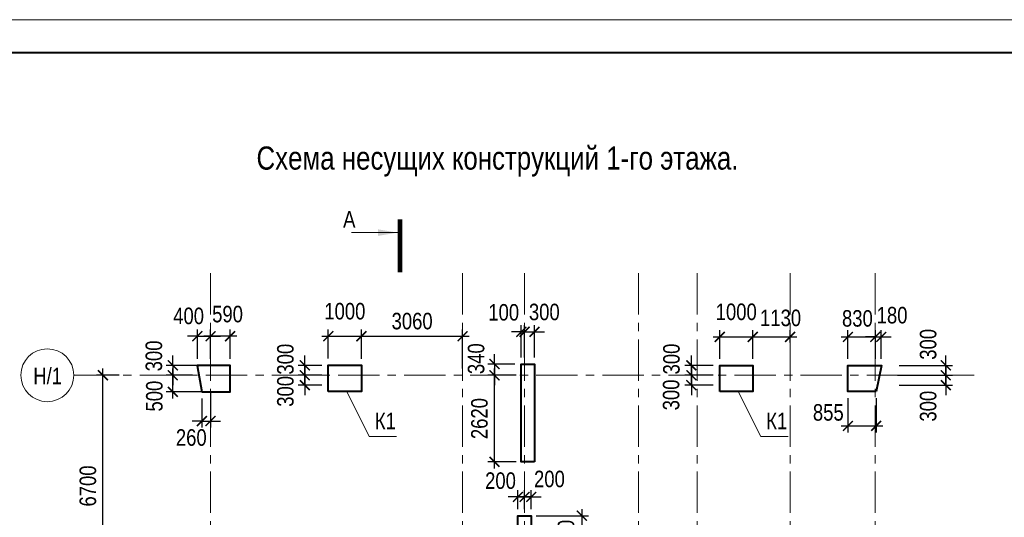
# Model space of a CAD drawing. Header units: inches. Extents: x -7172153 to -7050982, y 6177127 to 6261127.
# Tile 13 of 15: x -7157198 to -7127398, y 6246070 to 6261127. Entities that reach past the tile are written whole.
import ezdxf
from ezdxf.enums import TextEntityAlignment as Align

# ---------------------------------------------------------------- set-up
doc = ezdxf.new("R2010")
doc.units = ezdxf.units.IN
doc.header["$LTSCALE"] = 1000
doc.header["$MEASUREMENT"] = 0
doc.linetypes.add('CENTER', pattern=[2, 1.25, -0.25, 0.25, -0.25])
for name, color, linetype, lineweight in [('СК-043-С-ПИЛОНЫ', 5, 'Continuous', 40), ('СК-100-О(си)', 7, 'CENTER', 15), ('СК-110-О-РАЗМЕРЫ', 7, 'Continuous', 15), ('СК-200-Р(амка)', 7, 'Continuous', 40), ('СК-210-Р-РАМКА ЛИНИИ ТОНКИЕ', 7, 'Continuous', 15), ('СК-220-Р-РАМКА ТЕКСТ', 7, 'Continuous', 15), ('СК-400-Т(екст)', 7, 'Continuous', 20), ('СК-500-С(ечения)', 5, 'Continuous', 40)]:
    doc.layers.add(name, color=color, linetype=linetype, lineweight=lineweight)
doc.styles.add('ARIAL_annotative', font='arial.ttf', dxfattribs={"width": 0.8, "height": 2.5})
doc.styles.add('RUSS', font='arial.ttf', dxfattribs={"width": 0.8})
doc.dimstyles.new('100-200', dxfattribs={"dimscale": 0, "dimtxt": 500, "dimasz": 300, "dimexe": 200, "dimexo": 200, "dimgap": 200, "dimtad": 1, "dimdec": 0, "dimzin": 0, "dimdsep": 46, "dimtxsty": 'RUSS', "dimblk": 'ARCHTICK', "dimcen": 0.096, "dimdle": 200, "dimclrd": 7, "dimclre": 7, "dimclrt": 256, "dimadec": 0, "dimazin": 0, "dimtfac": 1, "dimtdec": 0, "dimtmove": 2, "dimatfit": 3, "dimldrblk": 'OBLIQUE', "dimfxl": 1, "dimtolj": 1, "dimtzin": 0, "dimarcsym": 0})

# ---------------------------------------------------------------- blocks, each defined once
blk = doc.blocks.new('_ArchTick')
at = {"color": 0, "linetype": 'ByBlock', "const_width": 0.15}
blk.add_lwpolyline([(-0.5, -0.5), (0.5, 0.5)], dxfattribs=at)
blk = doc.blocks.new('*D23')
at = {"layer": 'Defpoints', "color": 0, "transparency": 16777216}
for p in [(-7154678, 6250368), (-7153984, 6250368), (-7154210, 6243668)]:
    blk.add_point(p, dxfattribs=at)
at = {"layer": 'СК-110-О-РАЗМЕРЫ', "color": 7, "lineweight": -2, "transparency": 16777216}
for p, q in [((-7154678, 6243468), (-7154678, 6250568)), ((-7154184, 6250368), (-7154878, 6250368)), ((-7154410, 6243668), (-7154878, 6243668))]:
    blk.add_line(p, q, dxfattribs=at)
at = {"layer": 'СК-110-О-РАЗМЕРЫ', "color": 7, "lineweight": -2, "transparency": 16777216, "xscale": 300, "yscale": 300, "zscale": 300}
for p, rotation in [((-7154678, 6250368), 90), ((-7154678, 6243668), 270)]:
    blk.add_blockref('_ArchTick', p, dxfattribs=dict(at, rotation=rotation))
at = {"layer": 'СК-110-О-РАЗМЕРЫ', "transparency": 16777216, "insert": (-7155133, 6247018), "char_height": 500, "attachment_point": 5, "rotation": 90, "style": 'RUSS'}
blk.add_mtext('\\A1;6700', dxfattribs=at)
blk = doc.blocks.new('_Oblique')
at = {"color": 0, "linetype": 'ByBlock', "lineweight": -2}
blk.add_line((-0.5, -0.5), (0.5, 0.5), dxfattribs=at)
blk = doc.blocks.new('*D94')
at = {"layer": 'Defpoints', "color": 0, "transparency": 16777216}
for p in [(-7142016, 6250708), (-7142827, 6250368), (-7141967, 6250368)]:
    blk.add_point(p, dxfattribs=at)
at = {"layer": 'СК-110-О-РАЗМЕРЫ', "color": 7, "lineweight": -2, "transparency": 16777216}
for p, q in [((-7142827, 6250708), (-7142827, 6251008)), ((-7142216, 6250708), (-7143027, 6250708)), ((-7142827, 6250708), (-7142827, 6250368)), ((-7142167, 6250368), (-7143027, 6250368)), ((-7142827, 6250368), (-7142827, 6250068))]:
    blk.add_line(p, q, dxfattribs=at)
at = {"layer": 'СК-110-О-РАЗМЕРЫ', "color": 7, "lineweight": -2, "transparency": 16777216, "xscale": 300, "yscale": 300, "zscale": 300}
for p, rotation in [((-7142827, 6250708), 270), ((-7142827, 6250368), 90)]:
    blk.add_blockref('_ArchTick', p, dxfattribs=dict(at, rotation=rotation))
at = {"layer": 'СК-110-О-РАЗМЕРЫ', "transparency": 16777216, "insert": (-7143382, 6250869), "char_height": 500, "attachment_point": 5, "rotation": 90, "style": 'RUSS'}
blk.add_mtext('\\A1;340', dxfattribs=at)
blk = doc.blocks.new('*D95')
at = {"layer": 'Defpoints', "color": 0, "transparency": 16777216}
for p in [(-7142827, 6250368), (-7141967, 6250368), (-7141967, 6247748)]:
    blk.add_point(p, dxfattribs=at)
at = {"layer": 'СК-110-О-РАЗМЕРЫ', "color": 7, "lineweight": -2, "transparency": 16777216}
for p, q in [((-7142827, 6247548), (-7142827, 6250568)), ((-7142167, 6250368), (-7143027, 6250368)), ((-7142167, 6247748), (-7143027, 6247748))]:
    blk.add_line(p, q, dxfattribs=at)
at = {"layer": 'СК-110-О-РАЗМЕРЫ', "color": 7, "lineweight": -2, "transparency": 16777216, "xscale": 300, "yscale": 300, "zscale": 300}
for p, rotation in [((-7142827, 6250368), 90), ((-7142827, 6247748), 270)]:
    blk.add_blockref('_ArchTick', p, dxfattribs=dict(at, rotation=rotation))
at = {"layer": 'СК-110-О-РАЗМЕРЫ', "transparency": 16777216, "insert": (-7143282, 6249058), "char_height": 500, "attachment_point": 5, "rotation": 90, "style": 'RUSS'}
blk.add_mtext('\\A1;2620', dxfattribs=at)
blk = doc.blocks.new('*D96')
at = {"layer": 'Defpoints', "color": 0, "transparency": 16777216}
for p in [(-7141767, 6246118), (-7141767, 6244618), (-7140184, 6244618)]:
    blk.add_point(p, dxfattribs=at)
at = {"layer": 'СК-110-О-РАЗМЕРЫ', "color": 7, "lineweight": -2, "transparency": 16777216}
for p, q in [((-7140184, 6246318), (-7140184, 6244418)), ((-7141567, 6246118), (-7139984, 6246118)), ((-7141567, 6244618), (-7139984, 6244618))]:
    blk.add_line(p, q, dxfattribs=at)
at = {"layer": 'СК-110-О-РАЗМЕРЫ', "color": 7, "lineweight": -2, "transparency": 16777216, "xscale": 300, "yscale": 300, "zscale": 300}
for p, rotation in [((-7140184, 6246118), 90), ((-7140184, 6244618), 270)]:
    blk.add_blockref('_ArchTick', p, dxfattribs=dict(at, rotation=rotation))
at = {"layer": 'СК-110-О-РАЗМЕРЫ', "transparency": 16777216, "insert": (-7140660, 6245373), "char_height": 500, "attachment_point": 5, "rotation": 90, "style": 'RUSS'}
blk.add_mtext('\\A1;1500', dxfattribs=at)
blk = doc.blocks.new('*D98')
at = {"layer": 'Defpoints', "color": 0, "transparency": 16777216}
for p in [(-7141917, 6246687), (-7142117, 6246118), (-7141917, 6246118)]:
    blk.add_point(p, dxfattribs=at)
at = {"layer": 'СК-110-О-РАЗМЕРЫ', "color": 7, "lineweight": -2, "transparency": 16777216}
for p, q in [((-7142117, 6246318), (-7142117, 6246887)), ((-7141917, 6246318), (-7141917, 6246887)), ((-7142117, 6246687), (-7142417, 6246687)), ((-7142117, 6246687), (-7141917, 6246687)), ((-7141917, 6246687), (-7141617, 6246687))]:
    blk.add_line(p, q, dxfattribs=at)
at = {"layer": 'СК-110-О-РАЗМЕРЫ', "color": 7, "lineweight": -2, "transparency": 16777216, "xscale": 300, "yscale": 300, "zscale": 300}
blk.add_blockref('_ArchTick', (-7142117, 6246687), dxfattribs=at)
at = {"layer": 'СК-110-О-РАЗМЕРЫ', "color": 7, "lineweight": -2, "transparency": 16777216, "xscale": 300, "yscale": 300, "zscale": 300, "rotation": 180}
blk.add_blockref('_ArchTick', (-7141917, 6246687), dxfattribs=at)
at = {"layer": 'СК-110-О-РАЗМЕРЫ', "transparency": 16777216, "insert": (-7142646, 6247177), "char_height": 500, "attachment_point": 5, "style": 'RUSS'}
blk.add_mtext('\\A1;200', dxfattribs=at)
blk = doc.blocks.new('*D99')
at = {"layer": 'Defpoints', "color": 0, "transparency": 16777216}
for p in [(-7141917, 6246687), (-7141917, 6246118), (-7141717, 6246118)]:
    blk.add_point(p, dxfattribs=at)
at = {"layer": 'СК-110-О-РАЗМЕРЫ', "color": 7, "lineweight": -2, "transparency": 16777216}
for p, q in [((-7141917, 6246318), (-7141917, 6246887)), ((-7141717, 6246318), (-7141717, 6246887)), ((-7141917, 6246687), (-7142217, 6246687)), ((-7141717, 6246687), (-7141917, 6246687)), ((-7141717, 6246687), (-7141417, 6246687))]:
    blk.add_line(p, q, dxfattribs=at)
at = {"layer": 'СК-110-О-РАЗМЕРЫ', "color": 7, "lineweight": -2, "transparency": 16777216, "xscale": 300, "yscale": 300, "zscale": 300}
blk.add_blockref('_ArchTick', (-7141917, 6246687), dxfattribs=at)
at = {"layer": 'СК-110-О-РАЗМЕРЫ', "color": 7, "lineweight": -2, "transparency": 16777216, "xscale": 300, "yscale": 300, "zscale": 300, "rotation": 180}
blk.add_blockref('_ArchTick', (-7141717, 6246687), dxfattribs=at)
at = {"layer": 'СК-110-О-РАЗМЕРЫ', "transparency": 16777216, "insert": (-7141165, 6247227), "char_height": 500, "attachment_point": 5, "style": 'RUSS'}
blk.add_mtext('\\A1;200', dxfattribs=at)
blk = doc.blocks.new('*D100')
at = {"layer": 'Defpoints', "color": 0, "transparency": 16777216}
for p in [(-7141616, 6251683), (-7141917, 6250708), (-7141616, 6250708)]:
    blk.add_point(p, dxfattribs=at)
at = {"layer": 'СК-110-О-РАЗМЕРЫ', "color": 7, "lineweight": -2, "transparency": 16777216}
for p, q in [((-7141917, 6250908), (-7141917, 6251883)), ((-7141616, 6250908), (-7141616, 6251883)), ((-7141917, 6251683), (-7142217, 6251683)), ((-7141917, 6251683), (-7141616, 6251683)), ((-7141616, 6251683), (-7141316, 6251683))]:
    blk.add_line(p, q, dxfattribs=at)
at = {"layer": 'СК-110-О-РАЗМЕРЫ', "color": 7, "lineweight": -2, "transparency": 16777216, "xscale": 300, "yscale": 300, "zscale": 300}
blk.add_blockref('_ArchTick', (-7141917, 6251683), dxfattribs=at)
at = {"layer": 'СК-110-О-РАЗМЕРЫ', "color": 7, "lineweight": -2, "transparency": 16777216, "xscale": 300, "yscale": 300, "zscale": 300, "rotation": 180}
blk.add_blockref('_ArchTick', (-7141616, 6251683), dxfattribs=at)
at = {"layer": 'СК-110-О-РАЗМЕРЫ', "transparency": 16777216, "insert": (-7141320, 6252280), "char_height": 500, "attachment_point": 5, "style": 'RUSS'}
blk.add_mtext('\\A1;300', dxfattribs=at)
blk = doc.blocks.new('*D107')
at = {"layer": 'Defpoints', "color": 0, "transparency": 16777216}
for p in [(-7146857, 6251549), (-7147857, 6250676), (-7146857, 6250676)]:
    blk.add_point(p, dxfattribs=at)
at = {"layer": 'СК-110-О-РАЗМЕРЫ', "color": 7, "lineweight": -2, "transparency": 16777216}
for p, q in [((-7147857, 6250876), (-7147857, 6251749)), ((-7146857, 6250876), (-7146857, 6251749)), ((-7148057, 6251549), (-7146657, 6251549))]:
    blk.add_line(p, q, dxfattribs=at)
at = {"layer": 'СК-110-О-РАЗМЕРЫ', "color": 7, "lineweight": -2, "transparency": 16777216, "xscale": 300, "yscale": 300, "zscale": 300, "rotation": 180}
blk.add_blockref('_ArchTick', (-7147857, 6251549), dxfattribs=at)
at = {"layer": 'СК-110-О-РАЗМЕРЫ', "color": 7, "lineweight": -2, "transparency": 16777216, "xscale": 300, "yscale": 300, "zscale": 300}
blk.add_blockref('_ArchTick', (-7146857, 6251549), dxfattribs=at)
at = {"layer": 'СК-110-О-РАЗМЕРЫ', "transparency": 16777216, "insert": (-7147357, 6252304), "char_height": 500, "attachment_point": 5, "style": 'RUSS'}
blk.add_mtext('\\A1;1000', dxfattribs=at)
blk = doc.blocks.new('*D108')
at = {"layer": 'Defpoints', "color": 0, "transparency": 16777216}
for p in [(-7135011, 6251529), (-7136011, 6250668), (-7135011, 6250668)]:
    blk.add_point(p, dxfattribs=at)
at = {"layer": 'СК-110-О-РАЗМЕРЫ', "color": 7, "lineweight": -2, "transparency": 16777216}
for p, q in [((-7136011, 6250868), (-7136011, 6251729)), ((-7135011, 6250868), (-7135011, 6251729)), ((-7136211, 6251529), (-7134811, 6251529))]:
    blk.add_line(p, q, dxfattribs=at)
at = {"layer": 'СК-110-О-РАЗМЕРЫ', "color": 7, "lineweight": -2, "transparency": 16777216, "xscale": 300, "yscale": 300, "zscale": 300, "rotation": 180}
blk.add_blockref('_ArchTick', (-7136011, 6251529), dxfattribs=at)
at = {"layer": 'СК-110-О-РАЗМЕРЫ', "color": 7, "lineweight": -2, "transparency": 16777216, "xscale": 300, "yscale": 300, "zscale": 300}
blk.add_blockref('_ArchTick', (-7135011, 6251529), dxfattribs=at)
at = {"layer": 'СК-110-О-РАЗМЕРЫ', "transparency": 16777216, "insert": (-7135511, 6252285), "char_height": 500, "attachment_point": 5, "style": 'RUSS'}
blk.add_mtext('\\A1;1000', dxfattribs=at)
blk = doc.blocks.new('*D109')
at = {"layer": 'Defpoints', "color": 0, "transparency": 16777216}
for p in [(-7133881, 6251529), (-7133881, 6251163), (-7135011, 6250668)]:
    blk.add_point(p, dxfattribs=at)
at = {"layer": 'СК-110-О-РАЗМЕРЫ', "color": 7, "lineweight": -2, "transparency": 16777216}
for p, q in [((-7135011, 6250868), (-7135011, 6251729)), ((-7133881, 6251363), (-7133881, 6251729)), ((-7135211, 6251529), (-7133681, 6251529))]:
    blk.add_line(p, q, dxfattribs=at)
at = {"layer": 'СК-110-О-РАЗМЕРЫ', "color": 7, "lineweight": -2, "transparency": 16777216, "xscale": 300, "yscale": 300, "zscale": 300, "rotation": 180}
blk.add_blockref('_ArchTick', (-7135011, 6251529), dxfattribs=at)
at = {"layer": 'СК-110-О-РАЗМЕРЫ', "color": 7, "lineweight": -2, "transparency": 16777216, "xscale": 300, "yscale": 300, "zscale": 300}
blk.add_blockref('_ArchTick', (-7133881, 6251529), dxfattribs=at)
at = {"layer": 'СК-110-О-РАЗМЕРЫ', "transparency": 16777216, "insert": (-7134169, 6252101), "char_height": 500, "attachment_point": 5, "style": 'RUSS'}
blk.add_mtext('\\A1;1130', dxfattribs=at)
blk = doc.blocks.new('*D110')
at = {"layer": 'Defpoints', "color": 0, "transparency": 16777216}
for p in [(-7151422, 6251549), (-7151422, 6251298), (-7150831, 6250668)]:
    blk.add_point(p, dxfattribs=at)
at = {"layer": 'СК-110-О-РАЗМЕРЫ', "color": 7, "lineweight": -2, "transparency": 16777216}
for p, q in [((-7151422, 6251498), (-7151422, 6251749)), ((-7150831, 6250868), (-7150831, 6251749)), ((-7150631, 6251549), (-7151622, 6251549))]:
    blk.add_line(p, q, dxfattribs=at)
at = {"layer": 'СК-110-О-РАЗМЕРЫ', "color": 7, "lineweight": -2, "transparency": 16777216, "xscale": 300, "yscale": 300, "zscale": 300, "rotation": 180}
blk.add_blockref('_ArchTick', (-7151422, 6251549), dxfattribs=at)
at = {"layer": 'СК-110-О-РАЗМЕРЫ', "color": 7, "lineweight": -2, "transparency": 16777216, "xscale": 300, "yscale": 300, "zscale": 300}
blk.add_blockref('_ArchTick', (-7150831, 6251549), dxfattribs=at)
at = {"layer": 'СК-110-О-РАЗМЕРЫ', "transparency": 16777216, "insert": (-7150907, 6252216), "char_height": 500, "attachment_point": 5, "style": 'RUSS'}
blk.add_mtext('\\A1;590', dxfattribs=at)
blk = doc.blocks.new('*D111')
at = {"layer": 'Defpoints', "color": 0, "transparency": 16777216}
for p in [(-7150831, 6250668), (-7152565, 6250368), (-7151772, 6250368)]:
    blk.add_point(p, dxfattribs=at)
at = {"layer": 'СК-110-О-РАЗМЕРЫ', "color": 7, "lineweight": -2, "transparency": 16777216}
for p, q in [((-7152565, 6250668), (-7152565, 6250968)), ((-7151031, 6250668), (-7152765, 6250668)), ((-7152565, 6250668), (-7152565, 6250368)), ((-7151972, 6250368), (-7152765, 6250368)), ((-7152565, 6250368), (-7152565, 6250068))]:
    blk.add_line(p, q, dxfattribs=at)
at = {"layer": 'СК-110-О-РАЗМЕРЫ', "color": 7, "lineweight": -2, "transparency": 16777216, "xscale": 300, "yscale": 300, "zscale": 300}
for p, rotation in [((-7152565, 6250668), 270), ((-7152565, 6250368), 90)]:
    blk.add_blockref('_ArchTick', p, dxfattribs=dict(at, rotation=rotation))
at = {"layer": 'СК-110-О-РАЗМЕРЫ', "transparency": 16777216, "insert": (-7153135, 6250954), "char_height": 500, "attachment_point": 5, "rotation": 90, "style": 'RUSS'}
blk.add_mtext('\\A1;300', dxfattribs=at)
blk = doc.blocks.new('*D112')
at = {"layer": 'Defpoints', "color": 0, "transparency": 16777216}
for p in [(-7152564, 6250368), (-7152115, 6250368), (-7150831, 6249868)]:
    blk.add_point(p, dxfattribs=at)
at = {"layer": 'СК-110-О-РАЗМЕРЫ', "color": 7, "lineweight": -2, "transparency": 16777216}
for p, q in [((-7152564, 6249668), (-7152564, 6250568)), ((-7152315, 6250368), (-7152764, 6250368)), ((-7151031, 6249868), (-7152764, 6249868))]:
    blk.add_line(p, q, dxfattribs=at)
at = {"layer": 'СК-110-О-РАЗМЕРЫ', "color": 7, "lineweight": -2, "transparency": 16777216, "xscale": 300, "yscale": 300, "zscale": 300}
for p, rotation in [((-7152564, 6250368), 90), ((-7152564, 6249868), 270)]:
    blk.add_blockref('_ArchTick', p, dxfattribs=dict(at, rotation=rotation))
at = {"layer": 'СК-110-О-РАЗМЕРЫ', "transparency": 16777216, "insert": (-7153121, 6249737), "char_height": 500, "attachment_point": 5, "rotation": 90, "style": 'RUSS'}
blk.add_mtext('\\A1;500', dxfattribs=at)
blk = doc.blocks.new('*D113')
at = {"layer": 'Defpoints', "color": 0, "transparency": 16777216}
for p in [(-7131301, 6251529), (-7132131, 6250668), (-7131301, 6250668)]:
    blk.add_point(p, dxfattribs=at)
at = {"layer": 'СК-110-О-РАЗМЕРЫ', "color": 7, "lineweight": -2, "transparency": 16777216}
for p, q in [((-7132131, 6250868), (-7132131, 6251729)), ((-7131301, 6250868), (-7131301, 6251729)), ((-7132331, 6251529), (-7131101, 6251529))]:
    blk.add_line(p, q, dxfattribs=at)
at = {"layer": 'СК-110-О-РАЗМЕРЫ', "color": 7, "lineweight": -2, "transparency": 16777216, "xscale": 300, "yscale": 300, "zscale": 300, "rotation": 180}
blk.add_blockref('_ArchTick', (-7132131, 6251529), dxfattribs=at)
at = {"layer": 'СК-110-О-РАЗМЕРЫ', "color": 7, "lineweight": -2, "transparency": 16777216, "xscale": 300, "yscale": 300, "zscale": 300}
blk.add_blockref('_ArchTick', (-7131301, 6251529), dxfattribs=at)
at = {"layer": 'СК-110-О-РАЗМЕРЫ', "transparency": 16777216, "insert": (-7131844, 6252086), "char_height": 500, "attachment_point": 5, "style": 'RUSS'}
blk.add_mtext('\\A1;830', dxfattribs=at)
blk = doc.blocks.new('*D120')
at = {"layer": 'Defpoints', "color": 0, "transparency": 16777216}
for p in [(-7143792, 6251549), (-7146851, 6250668), (-7143792, 6250368)]:
    blk.add_point(p, dxfattribs=at)
at = {"layer": 'СК-110-О-РАЗМЕРЫ', "color": 7, "lineweight": -2, "transparency": 16777216}
for p, q in [((-7146851, 6250868), (-7146851, 6251749)), ((-7143792, 6250568), (-7143792, 6251749)), ((-7147051, 6251549), (-7143592, 6251549))]:
    blk.add_line(p, q, dxfattribs=at)
at = {"layer": 'СК-110-О-РАЗМЕРЫ', "color": 7, "lineweight": -2, "transparency": 16777216, "xscale": 300, "yscale": 300, "zscale": 300, "rotation": 180}
blk.add_blockref('_ArchTick', (-7146851, 6251549), dxfattribs=at)
at = {"layer": 'СК-110-О-РАЗМЕРЫ', "color": 7, "lineweight": -2, "transparency": 16777216, "xscale": 300, "yscale": 300, "zscale": 300}
blk.add_blockref('_ArchTick', (-7143792, 6251549), dxfattribs=at)
at = {"layer": 'СК-110-О-РАЗМЕРЫ', "transparency": 16777216, "insert": (-7145321, 6252004), "char_height": 500, "attachment_point": 5, "style": 'RUSS'}
blk.add_mtext('\\A1;3060', dxfattribs=at)
blk = doc.blocks.new('*D157')
at = {"layer": 'Defpoints', "color": 0, "transparency": 16777216}
for p in [(-7141917, 6251684), (-7141917, 6251683), (-7142016, 6250708)]:
    blk.add_point(p, dxfattribs=at)
at = {"layer": 'СК-110-О-РАЗМЕРЫ', "color": 7, "lineweight": -2, "transparency": 16777216}
for p, q in [((-7142016, 6250908), (-7142016, 6251884)), ((-7141917, 6251883), (-7141917, 6251884)), ((-7142016, 6251684), (-7142316, 6251684)), ((-7142016, 6251684), (-7141917, 6251684)), ((-7141917, 6251684), (-7141617, 6251684))]:
    blk.add_line(p, q, dxfattribs=at)
at = {"layer": 'СК-110-О-РАЗМЕРЫ', "color": 7, "lineweight": -2, "transparency": 16777216, "xscale": 300, "yscale": 300, "zscale": 300}
blk.add_blockref('_ArchTick', (-7142016, 6251684), dxfattribs=at)
at = {"layer": 'СК-110-О-РАЗМЕРЫ', "color": 7, "lineweight": -2, "transparency": 16777216, "xscale": 300, "yscale": 300, "zscale": 300, "rotation": 180}
blk.add_blockref('_ArchTick', (-7141917, 6251684), dxfattribs=at)
at = {"layer": 'СК-110-О-РАЗМЕРЫ', "transparency": 16777216, "insert": (-7142549, 6252269), "char_height": 500, "attachment_point": 5, "style": 'RUSS'}
blk.add_mtext('\\A1;100', dxfattribs=at)
blk = doc.blocks.new('Сечение')
at = {"layer": 'СК-500-С(ечения)', "linetype": 'Continuous', "lineweight": 15, "ltscale": 100}
blk.add_line((-200, -35), (-200, -735), dxfattribs=at)
at = {"layer": 'СК-500-С(ечения)', "linetype": 'Continuous', "ltscale": 100, "const_width": 70}
blk.add_lwpolyline([(-400, 0), (400, 0)], dxfattribs=at)
at = {"layer": 'СК-500-С(ечения)', "linetype": 'Continuous', "ltscale": 100}
blk.add_solid([(-200, -35), (-250, -335), (-150, -335)], dxfattribs=at)
blk = doc.blocks.new('*U182')
at = {"layer": 'СК-400-Т(екст)', "ltscale": 100, "xscale": 0.01, "yscale": 0.01, "zscale": 0.01, "rotation": 270.0000000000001}
blk.add_blockref('Сечение', (0, -4), dxfattribs=at)
at = {"layer": 'СК-500-С(ечения)', "color": 0, "ltscale": 100, "style": 'ARIAL_annotative', "width": 0.8}
blk.add_attdef('НОМЕР_СЕЧЕНИЯ_1_1(НОМЕР_ЛИСТА)', text='', height=2.5, rotation=270, dxfattribs=at).set_placement((-6.74, -1.23), align=Align.RIGHT)
blk.add_attdef('НОМЕР_СЕЧЕНИЯ_2_1(НОМЕР_ЛИСТА)', text='', height=2.5, rotation=270, dxfattribs=at).set_placement((-7.48, -275.41), align=Align.BOTTOM_LEFT)
blk = doc.blocks.new('*D183')
at = {"layer": 'Defpoints', "color": 0, "transparency": 16777216}
for p in [(-7151422, 6251549), (-7151422, 6251298), (-7150831, 6250668)]:
    blk.add_point(p, dxfattribs=at)
at = {"layer": 'СК-110-О-РАЗМЕРЫ', "color": 7, "lineweight": -2, "transparency": 16777216}
for p, q in [((-7151422, 6251498), (-7151422, 6251749)), ((-7150831, 6250868), (-7150831, 6251749)), ((-7150631, 6251549), (-7151622, 6251549))]:
    blk.add_line(p, q, dxfattribs=at)
at = {"layer": 'СК-110-О-РАЗМЕРЫ', "color": 7, "lineweight": -2, "transparency": 16777216, "xscale": 300, "yscale": 300, "zscale": 300, "rotation": 180}
blk.add_blockref('_ArchTick', (-7151422, 6251549), dxfattribs=at)
at = {"layer": 'СК-110-О-РАЗМЕРЫ', "color": 7, "lineweight": -2, "transparency": 16777216, "xscale": 300, "yscale": 300, "zscale": 300}
blk.add_blockref('_ArchTick', (-7150831, 6251549), dxfattribs=at)
at = {"layer": 'СК-110-О-РАЗМЕРЫ', "transparency": 16777216, "insert": (-7150907, 6252216), "char_height": 500, "attachment_point": 5, "style": 'RUSS'}
blk.add_mtext('\\A1;590', dxfattribs=at)
blk = doc.blocks.new('*D184')
at = {"layer": 'Defpoints', "color": 0, "transparency": 16777216}
for p in [(-7131301, 6251529), (-7132131, 6250668), (-7131301, 6250668)]:
    blk.add_point(p, dxfattribs=at)
at = {"layer": 'СК-110-О-РАЗМЕРЫ', "color": 7, "lineweight": -2, "transparency": 16777216}
for p, q in [((-7132131, 6250868), (-7132131, 6251729)), ((-7131301, 6250868), (-7131301, 6251729)), ((-7132331, 6251529), (-7131101, 6251529))]:
    blk.add_line(p, q, dxfattribs=at)
at = {"layer": 'СК-110-О-РАЗМЕРЫ', "color": 7, "lineweight": -2, "transparency": 16777216, "xscale": 300, "yscale": 300, "zscale": 300, "rotation": 180}
blk.add_blockref('_ArchTick', (-7132131, 6251529), dxfattribs=at)
at = {"layer": 'СК-110-О-РАЗМЕРЫ', "color": 7, "lineweight": -2, "transparency": 16777216, "xscale": 300, "yscale": 300, "zscale": 300}
blk.add_blockref('_ArchTick', (-7131301, 6251529), dxfattribs=at)
at = {"layer": 'СК-110-О-РАЗМЕРЫ', "transparency": 16777216, "insert": (-7131844, 6252086), "char_height": 500, "attachment_point": 5, "style": 'RUSS'}
blk.add_mtext('\\A1;830', dxfattribs=at)
blk = doc.blocks.new('*D185')
at = {"layer": 'Defpoints', "color": 0, "transparency": 16777216}
for p in [(-7130776, 6250668), (-7130835, 6250368), (-7129168, 6250368)]:
    blk.add_point(p, dxfattribs=at)
at = {"layer": 'СК-110-О-РАЗМЕРЫ', "color": 7, "lineweight": -2, "transparency": 16777216}
for p, q in [((-7129168, 6250668), (-7129168, 6250968)), ((-7130576, 6250668), (-7128968, 6250668)), ((-7129168, 6250668), (-7129168, 6250368)), ((-7130635, 6250368), (-7128968, 6250368)), ((-7129168, 6250368), (-7129168, 6250068))]:
    blk.add_line(p, q, dxfattribs=at)
at = {"layer": 'СК-110-О-РАЗМЕРЫ', "color": 7, "lineweight": -2, "transparency": 16777216, "xscale": 300, "yscale": 300, "zscale": 300}
for p, rotation in [((-7129168, 6250668), 270), ((-7129168, 6250368), 90)]:
    blk.add_blockref('_ArchTick', p, dxfattribs=dict(at, rotation=rotation))
at = {"layer": 'СК-110-О-РАЗМЕРЫ', "transparency": 16777216, "insert": (-7129701, 6251304), "char_height": 500, "attachment_point": 5, "rotation": 90, "style": 'RUSS'}
blk.add_mtext('\\A1;300', dxfattribs=at)
blk = doc.blocks.new('*D186')
at = {"layer": 'Defpoints', "color": 0, "transparency": 16777216}
for p in [(-7130835, 6250368), (-7129168, 6250368), (-7130776, 6250068)]:
    blk.add_point(p, dxfattribs=at)
at = {"layer": 'СК-110-О-РАЗМЕРЫ', "color": 7, "lineweight": -2, "transparency": 16777216}
for p, q in [((-7129168, 6250368), (-7129168, 6250668)), ((-7130635, 6250368), (-7128968, 6250368)), ((-7129168, 6250068), (-7129168, 6250368)), ((-7130576, 6250068), (-7128968, 6250068)), ((-7129168, 6250068), (-7129168, 6249768))]:
    blk.add_line(p, q, dxfattribs=at)
at = {"layer": 'СК-110-О-РАЗМЕРЫ', "color": 7, "lineweight": -2, "transparency": 16777216, "xscale": 300, "yscale": 300, "zscale": 300}
for p, rotation in [((-7129168, 6250368), 270), ((-7129168, 6250068), 90)]:
    blk.add_blockref('_ArchTick', p, dxfattribs=dict(at, rotation=rotation))
at = {"layer": 'СК-110-О-РАЗМЕРЫ', "transparency": 16777216, "insert": (-7129701, 6249433), "char_height": 500, "attachment_point": 5, "rotation": 90, "style": 'RUSS'}
blk.add_mtext('\\A1;300', dxfattribs=at)
blk = doc.blocks.new('*D187')
at = {"layer": 'Defpoints', "color": 0, "transparency": 16777216}
for p in [(-7136011, 6250668), (-7136869, 6250368), (-7136011, 6250368)]:
    blk.add_point(p, dxfattribs=at)
at = {"layer": 'СК-110-О-РАЗМЕРЫ', "color": 7, "lineweight": -2, "transparency": 16777216}
for p, q in [((-7136869, 6250668), (-7136869, 6250968)), ((-7136211, 6250668), (-7137069, 6250668)), ((-7136869, 6250668), (-7136869, 6250368)), ((-7136211, 6250368), (-7137069, 6250368)), ((-7136869, 6250368), (-7136869, 6250068))]:
    blk.add_line(p, q, dxfattribs=at)
at = {"layer": 'СК-110-О-РАЗМЕРЫ', "color": 7, "lineweight": -2, "transparency": 16777216, "xscale": 300, "yscale": 300, "zscale": 300}
for p, rotation in [((-7136869, 6250668), 270), ((-7136869, 6250368), 90)]:
    blk.add_blockref('_ArchTick', p, dxfattribs=dict(at, rotation=rotation))
at = {"layer": 'СК-110-О-РАЗМЕРЫ', "transparency": 16777216, "insert": (-7137470, 6250859), "char_height": 500, "attachment_point": 5, "rotation": 90, "style": 'RUSS'}
blk.add_mtext('\\A1;300', dxfattribs=at)
blk = doc.blocks.new('*D188')
at = {"layer": 'Defpoints', "color": 0, "transparency": 16777216}
for p in [(-7136869, 6250368), (-7136011, 6250368), (-7136011, 6250068)]:
    blk.add_point(p, dxfattribs=at)
at = {"layer": 'СК-110-О-РАЗМЕРЫ', "color": 7, "lineweight": -2, "transparency": 16777216}
for p, q in [((-7136869, 6250368), (-7136869, 6250668)), ((-7136211, 6250368), (-7137069, 6250368)), ((-7136869, 6250068), (-7136869, 6250368)), ((-7136211, 6250068), (-7137069, 6250068)), ((-7136869, 6250068), (-7136869, 6249768))]:
    blk.add_line(p, q, dxfattribs=at)
at = {"layer": 'СК-110-О-РАЗМЕРЫ', "color": 7, "lineweight": -2, "transparency": 16777216, "xscale": 300, "yscale": 300, "zscale": 300}
for p, rotation in [((-7136869, 6250368), 270), ((-7136869, 6250068), 90)]:
    blk.add_blockref('_ArchTick', p, dxfattribs=dict(at, rotation=rotation))
at = {"layer": 'СК-110-О-РАЗМЕРЫ', "transparency": 16777216, "insert": (-7137480, 6249773), "char_height": 500, "attachment_point": 5, "rotation": 90, "style": 'RUSS'}
blk.add_mtext('\\A1;300', dxfattribs=at)
blk = doc.blocks.new('*D189')
at = {"layer": 'Defpoints', "color": 0, "transparency": 16777216}
for p in [(-7131121, 6251530), (-7131301, 6250668), (-7131121, 6250668)]:
    blk.add_point(p, dxfattribs=at)
at = {"layer": 'СК-110-О-РАЗМЕРЫ', "color": 7, "lineweight": -2, "transparency": 16777216}
for p, q in [((-7131301, 6250868), (-7131301, 6251730)), ((-7131121, 6250868), (-7131121, 6251730)), ((-7131301, 6251530), (-7131601, 6251530)), ((-7131301, 6251530), (-7131121, 6251530)), ((-7131121, 6251530), (-7130821, 6251530))]:
    blk.add_line(p, q, dxfattribs=at)
at = {"layer": 'СК-110-О-РАЗМЕРЫ', "color": 7, "lineweight": -2, "transparency": 16777216, "xscale": 300, "yscale": 300, "zscale": 300}
blk.add_blockref('_ArchTick', (-7131301, 6251530), dxfattribs=at)
at = {"layer": 'СК-110-О-РАЗМЕРЫ', "color": 7, "lineweight": -2, "transparency": 16777216, "xscale": 300, "yscale": 300, "zscale": 300, "rotation": 180}
blk.add_blockref('_ArchTick', (-7131121, 6251530), dxfattribs=at)
at = {"layer": 'СК-110-О-РАЗМЕРЫ', "transparency": 16777216, "insert": (-7130794, 6252183), "char_height": 500, "attachment_point": 5, "style": 'RUSS'}
blk.add_mtext('\\A1;180', dxfattribs=at)
blk = doc.blocks.new('*D190')
at = {"layer": 'Defpoints', "color": 0, "transparency": 16777216}
for p in [(-7151422, 6251549), (-7151821, 6250668), (-7151422, 6250668)]:
    blk.add_point(p, dxfattribs=at)
at = {"layer": 'СК-110-О-РАЗМЕРЫ', "color": 7, "lineweight": -2, "transparency": 16777216}
for p, q in [((-7151821, 6250868), (-7151821, 6251749)), ((-7151422, 6250868), (-7151422, 6251749)), ((-7151821, 6251549), (-7152121, 6251549)), ((-7151821, 6251549), (-7151422, 6251549)), ((-7151422, 6251549), (-7151122, 6251549))]:
    blk.add_line(p, q, dxfattribs=at)
at = {"layer": 'СК-110-О-РАЗМЕРЫ', "color": 7, "lineweight": -2, "transparency": 16777216, "xscale": 300, "yscale": 300, "zscale": 300}
blk.add_blockref('_ArchTick', (-7151821, 6251549), dxfattribs=at)
at = {"layer": 'СК-110-О-РАЗМЕРЫ', "color": 7, "lineweight": -2, "transparency": 16777216, "xscale": 300, "yscale": 300, "zscale": 300, "rotation": 180}
blk.add_blockref('_ArchTick', (-7151422, 6251549), dxfattribs=at)
at = {"layer": 'СК-110-О-РАЗМЕРЫ', "transparency": 16777216, "insert": (-7152086, 6252161), "char_height": 500, "attachment_point": 5, "style": 'RUSS'}
blk.add_mtext('\\A1;400', dxfattribs=at)
blk = doc.blocks.new('*D191')
at = {"layer": 'Defpoints', "color": 0, "transparency": 16777216}
for p in [(-7147851, 6250668), (-7148569, 6250368), (-7147854, 6250368)]:
    blk.add_point(p, dxfattribs=at)
at = {"layer": 'СК-110-О-РАЗМЕРЫ', "color": 7, "lineweight": -2, "transparency": 16777216}
for p, q in [((-7148569, 6250668), (-7148569, 6250968)), ((-7148051, 6250668), (-7148769, 6250668)), ((-7148569, 6250668), (-7148569, 6250368)), ((-7148054, 6250368), (-7148769, 6250368)), ((-7148569, 6250368), (-7148569, 6250068))]:
    blk.add_line(p, q, dxfattribs=at)
at = {"layer": 'СК-110-О-РАЗМЕРЫ', "color": 7, "lineweight": -2, "transparency": 16777216, "xscale": 300, "yscale": 300, "zscale": 300}
for p, rotation in [((-7148569, 6250668), 270), ((-7148569, 6250368), 90)]:
    blk.add_blockref('_ArchTick', p, dxfattribs=dict(at, rotation=rotation))
at = {"layer": 'СК-110-О-РАЗМЕРЫ', "transparency": 16777216, "insert": (-7149155, 6250855), "char_height": 500, "attachment_point": 5, "rotation": 90, "style": 'RUSS'}
blk.add_mtext('\\A1;300', dxfattribs=at)
blk = doc.blocks.new('*D192')
at = {"layer": 'Defpoints', "color": 0, "transparency": 16777216}
for p in [(-7148569, 6250368), (-7147854, 6250368), (-7147851, 6250068)]:
    blk.add_point(p, dxfattribs=at)
at = {"layer": 'СК-110-О-РАЗМЕРЫ', "color": 7, "lineweight": -2, "transparency": 16777216}
for p, q in [((-7148569, 6250368), (-7148569, 6250668)), ((-7148054, 6250368), (-7148769, 6250368)), ((-7148569, 6250068), (-7148569, 6250368)), ((-7148051, 6250068), (-7148769, 6250068)), ((-7148569, 6250068), (-7148569, 6249768))]:
    blk.add_line(p, q, dxfattribs=at)
at = {"layer": 'СК-110-О-РАЗМЕРЫ', "color": 7, "lineweight": -2, "transparency": 16777216, "xscale": 300, "yscale": 300, "zscale": 300}
for p, rotation in [((-7148569, 6250368), 270), ((-7148569, 6250068), 90)]:
    blk.add_blockref('_ArchTick', p, dxfattribs=dict(at, rotation=rotation))
at = {"layer": 'СК-110-О-РАЗМЕРЫ', "transparency": 16777216, "insert": (-7149155, 6249881), "char_height": 500, "attachment_point": 5, "rotation": 90, "style": 'RUSS'}
blk.add_mtext('\\A1;300', dxfattribs=at)
blk = doc.blocks.new('*D193')
at = {"layer": 'Defpoints', "color": 0, "transparency": 16777216}
for p in [(-7151682, 6249868), (-7151422, 6250068), (-7151422, 6248983)]:
    blk.add_point(p, dxfattribs=at)
at = {"layer": 'СК-110-О-РАЗМЕРЫ', "color": 7, "lineweight": -2, "transparency": 16777216}
for p, q in [((-7151422, 6249868), (-7151422, 6248783)), ((-7151682, 6249668), (-7151682, 6248783)), ((-7151682, 6248983), (-7151982, 6248983)), ((-7151682, 6248983), (-7151422, 6248983)), ((-7151422, 6248983), (-7151122, 6248983))]:
    blk.add_line(p, q, dxfattribs=at)
at = {"layer": 'СК-110-О-РАЗМЕРЫ', "color": 7, "lineweight": -2, "transparency": 16777216, "xscale": 300, "yscale": 300, "zscale": 300}
blk.add_blockref('_ArchTick', (-7151682, 6248983), dxfattribs=at)
at = {"layer": 'СК-110-О-РАЗМЕРЫ', "color": 7, "lineweight": -2, "transparency": 16777216, "xscale": 300, "yscale": 300, "zscale": 300, "rotation": 180}
blk.add_blockref('_ArchTick', (-7151422, 6248983), dxfattribs=at)
at = {"layer": 'СК-110-О-РАЗМЕРЫ', "transparency": 16777216, "insert": (-7152005, 6248482), "char_height": 500, "attachment_point": 5, "style": 'RUSS'}
blk.add_mtext('\\A1;260', dxfattribs=at)
blk = doc.blocks.new('*D194')
at = {"layer": 'Defpoints', "color": 0, "transparency": 16777216}
for p in [(-7132131, 6249876), (-7131276, 6249876), (-7131276, 6248838)]:
    blk.add_point(p, dxfattribs=at)
at = {"layer": 'СК-110-О-РАЗМЕРЫ', "color": 7, "lineweight": -2, "transparency": 16777216}
for p, q in [((-7132131, 6249676), (-7132131, 6248638)), ((-7131276, 6249676), (-7131276, 6248638)), ((-7132331, 6248838), (-7131076, 6248838))]:
    blk.add_line(p, q, dxfattribs=at)
at = {"layer": 'СК-110-О-РАЗМЕРЫ', "color": 7, "lineweight": -2, "transparency": 16777216, "xscale": 300, "yscale": 300, "zscale": 300, "rotation": 180}
blk.add_blockref('_ArchTick', (-7132131, 6248838), dxfattribs=at)
at = {"layer": 'СК-110-О-РАЗМЕРЫ', "color": 7, "lineweight": -2, "transparency": 16777216, "xscale": 300, "yscale": 300, "zscale": 300}
blk.add_blockref('_ArchTick', (-7131276, 6248838), dxfattribs=at)
at = {"layer": 'СК-110-О-РАЗМЕРЫ', "transparency": 16777216, "insert": (-7132725, 6249241), "char_height": 500, "attachment_point": 5, "style": 'RUSS'}
blk.add_mtext('\\A1;855', dxfattribs=at)

msp = doc.modelspace()

# ---------------------------------------------------------------- linework, layer by layer
at = {"layer": 'СК-043-С-ПИЛОНЫ', "color": 4}
for points in [[(-7141616.1, 6247748.1), (-7142016.1, 6247748.1), (-7142016.1, 6250708), (-7141616.1, 6250708)], [(-7141716.8, 6244618.1), (-7142116.8, 6244618.1), (-7142116.8, 6246118.1), (-7141716.8, 6246118.1)]]:
    msp.add_lwpolyline(points, close=True, dxfattribs=at)
at = {"layer": 'СК-043-С-ПИЛОНЫ'}
for points in [[(-7151681.6, 6249868.1), (-7150831.5, 6249868.1), (-7150831.5, 6250668.4), (-7151825.5, 6250668.4)], [(-7147856.9, 6249876.1), (-7147857.2, 6250676.1), (-7146857.2, 6250676.1), (-7146856.9, 6249876.1)], [(-7136011.2, 6249876.1), (-7136011.2, 6250668.3), (-7135011.2, 6250668.3), (-7135011.2, 6249876.1)], [(-7131275.2, 6249876.1), (-7132131, 6249876.1), (-7132131, 6250668.4), (-7131118.6, 6250668.4)]]:
    msp.add_lwpolyline(points, close=True, dxfattribs=at)
at = {"layer": 'СК-100-О(си)', "linetype": 'CENTER'}
for p, q in [((-7151421.8, 6253452.6), (-7151421.8, 6183847)), ((-7143791.5, 6253452.6), (-7143791.5, 6183847)), ((-7141916.5, 6253452.6), (-7141916.5, 6183847)), ((-7138466.5, 6253452.6), (-7138466.5, 6183847)), ((-7136691.5, 6253452.6), (-7136691.5, 6183847)), ((-7133881.5, 6253452.6), (-7133881.5, 6183847)), ((-7131301.5, 6253452.6), (-7131301.5, 6183847)), ((-7155562, 6250368.4), (-7128237, 6250368.4))]:
    msp.add_line(p, q, dxfattribs=at)
at = {"layer": 'СК-100-О(си)', "linetype": 'Continuous'}
msp.add_circle((-7156362, 6250368.4), 800, dxfattribs=at)
at = {"layer": 'СК-200-Р(амка)'}
msp.add_line((-7054352.8, 6260126.7), (-7168152.8, 6260126.7), dxfattribs=at)
at = {"layer": 'СК-210-Р-РАМКА ЛИНИИ ТОНКИЕ'}
msp.add_line((-7172152.8, 6261126.7), (-7053352.8, 6261126.7), dxfattribs=at)
at = {"layer": 'СК-400-Т(екст)'}
for p, q in [((-7146616, 6248514.5), (-7147301.6, 6249876.1)), ((-7134770.3, 6248514.5), (-7135456, 6249876.1)), ((-7145789.9, 6248514.5), (-7146616, 6248514.5)), ((-7133944.3, 6248514.5), (-7134770.3, 6248514.5))]:
    msp.add_line(p, q, dxfattribs=at)

# ---------------------------------------------------------------- block references
at = {"layer": 'СК-500-С(ечения)'}
ref = msp.add_blockref('*U182', (-7145688.4, 6255083.7), dxfattribs=dict(at, xscale=200, yscale=200, zscale=200, rotation=359.9999385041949))
ref.add_attrib('НОМЕР_СЕЧЕНИЯ_1_1(НОМЕР_ЛИСТА)', 'А', dxfattribs={"color": 0, "ltscale": 100, "height": 500, "style": 'ARIAL_annotative', "width": 0.8}).set_placement((-7147036.3, 6254838.4), align=Align.RIGHT)

# ---------------------------------------------------------------- texts
at = {"layer": 'СК-220-Р-РАМКА ТЕКСТ', "color": 7, "style": 'RUSS', "width": 0.8}
msp.add_text('Схема несущих конструкций 1-го этажа.', height=700, dxfattribs=at).set_placement((-7150031.5, 6256590.1))
at = {"layer": 'СК-400-Т(екст)', "style": 'RUSS', "width": 0.8}
for s, p in [('Н/1', (-7156786.5, 6250096.1)), ('К1', (-7146448.7, 6248733.5)), ('К1', (-7134603, 6248733.5))]:
    msp.add_text(s, height=500, dxfattribs=at).set_placement(p)

# ---------------------------------------------------------------- dimensions: what is measured, and where the dimension line sits
at = {"layer": 'СК-110-О-РАЗМЕРЫ'}
for base, p1, p2, picture, middle in [((-7151421.8, 6251549.2), (-7151821.5, 6250668.4), (-7151421.8, 6250668.4), '*D190', (-7152085.5, 6252161.1)), ((-7151421.8, 6251549.2), (-7150831.5, 6250668.4), (-7151421.8, 6251297.6), '*D110', (-7150907.5, 6252216)), ((-7151421.8, 6251549.2), (-7150831.5, 6250668.4), (-7151421.8, 6251297.6), '*D183', (-7150907.5, 6252216)), ((-7141916.5, 6251683.8), (-7142016.1, 6250708), (-7141916.5, 6251683.4), '*D157', (-7142548.8, 6252268.7)), ((-7141616.1, 6251683.4), (-7141916.5, 6250708), (-7141616.1, 6250708), '*D100', (-7141320, 6252280.1)), ((-7131121.4, 6251529.6), (-7131301.5, 6250668.4), (-7131121.4, 6250668.4), '*D189', (-7130793.6, 6252182.5)), ((-7133881.5, 6251529.3), (-7135011.2, 6250668.3), (-7133881.5, 6251162.9), '*D109', (-7134169.5, 6252101.3)), ((-7131301.4952, 6251529.2534), (-7132131.0055, 6250668.4013), (-7131301.4952, 6250668.4013), '*D113', (-7131844.2915, 6252085.6822)), ((-7131301.4952, 6251529.2534), (-7132131.0055, 6250668.4013), (-7131301.4952, 6250668.4013), '*D184', (-7131844.2915, 6252085.6822)), ((-7151421.8, 6248982.7), (-7151681.6, 6249868.1), (-7151421.8, 6250068.1), '*D193', (-7152005.2, 6248481.9)), ((-7131276.2, 6248837.9), (-7132131, 6249876.1), (-7131276.2, 6249876.1), '*D194', (-7132725.1, 6249241.2)), ((-7141916.5, 6246687.3), (-7142116.8, 6246118.1), (-7141916.5, 6246118.1), '*D98', (-7142646.4, 6247176.6))]:
    dim = msp.add_linear_dim(base=base, p1=p1, p2=p2, dimstyle='100-200', override={"dimscale": 1}, dxfattribs=at)
    dim.commit()
    dim.dimension.update_dxf_attribs({"geometry": picture, "text_midpoint": middle, "dimtype": 160})
for base, p1, p2, picture, middle in [((-7146857.2, 6251549.2), (-7147857.2, 6250676.1), (-7146857.2, 6250676.1), '*D107', (-7147357.2, 6252304.5)), ((-7135011.2, 6251529.3), (-7136011.2, 6250668.3), (-7135011.2, 6250668.3), '*D108', (-7135511.2, 6252284.5)), ((-7143791.5, 6251548.8), (-7146851.2, 6250668.4), (-7143791.5, 6250368.4), '*D120', (-7145321.4, 6252004.2))]:
    dim = msp.add_linear_dim(base=base, p1=p1, p2=p2, dimstyle='100-200', override={"dimscale": 1}, dxfattribs=at)
    dim.commit()
    dim.dimension.update_dxf_attribs({"geometry": picture, "text_midpoint": middle})
for base, p1, p2, angle, picture, middle in [((-7129168.3, 6250368.4), (-7130776, 6250668.4), (-7130835.2, 6250368.4), 90, '*D185', (-7129701.2, 6251304.2)), ((-7152564.6, 6250368.4), (-7150831.5, 6250668.4), (-7151771.6, 6250368.4), 90, '*D111', (-7153134.9, 6250954.4)), ((-7148569.5, 6250368.4), (-7147851.2, 6250668.4), (-7147854.1, 6250368.4), 90, '*D191', (-7149155.2, 6250855.4)), ((-7142827, 6250368.4), (-7142016.1, 6250708), (-7141966.5, 6250368.4), 90, '*D94', (-7143382.5, 6250868.8)), ((-7136869.3, 6250368.4), (-7136011.2, 6250668.3), (-7136011.2, 6250368.4), 90, '*D187', (-7137470.1, 6250859.3)), ((-7152564.2, 6250368.4), (-7150831.5, 6249868.1), (-7152114.8, 6250368.4), 90, '*D112', (-7153120.7, 6249736.7)), ((-7148569.5, 6250368.4), (-7147851.2, 6250068.4), (-7147854.1, 6250368.4), 270, '*D192', (-7149155.2, 6249881.4)), ((-7136869.3, 6250368.4), (-7136011.2, 6250068.5), (-7136011.2, 6250368.4), 270, '*D188', (-7137479.6, 6249772.8)), ((-7129168.3, 6250368.4), (-7130776, 6250068.4), (-7130835.2, 6250368.4), 270, '*D186', (-7129701.2, 6249432.6)), ((-7141916.5, 6246687.3), (-7141716.8, 6246118.1), (-7141916.5, 6246118.1), 180, '*D99', (-7141164.9, 6247227.4)), ((-7140184.4, 6244618.1), (-7141766.5, 6246118.1), (-7141766.5, 6244618.1), 90, '*D96', (-7140659.9, 6245373.1))]:
    dim = msp.add_linear_dim(base=base, p1=p1, p2=p2, angle=angle, dimstyle='100-200', override={"dimscale": 1}, dxfattribs=at)
    dim.commit()
    dim.dimension.update_dxf_attribs({"geometry": picture, "text_midpoint": middle, "dimtype": 160})
for base, p1, p2, override, picture, middle in [((-7154677.8, 6250368.4), (-7154209.8, 6243668.4), (-7153983.7, 6250368.4), {"dimscale": 1, "dimtxsty": 'RUSS'}, '*D23', (-7155133.1, 6247018.4)), ((-7142826.6, 6250368.4), (-7141966.5, 6247748.1), (-7141966.5, 6250368.4), {"dimscale": 1}, '*D95', (-7143281.9, 6249058.2))]:
    dim = msp.add_linear_dim(base=base, p1=p1, p2=p2, angle=90, dimstyle='100-200', override=override, dxfattribs=at)
    dim.commit()
    dim.dimension.update_dxf_attribs({"geometry": picture, "text_midpoint": middle})

doc.saveas('drawing.dxf')
